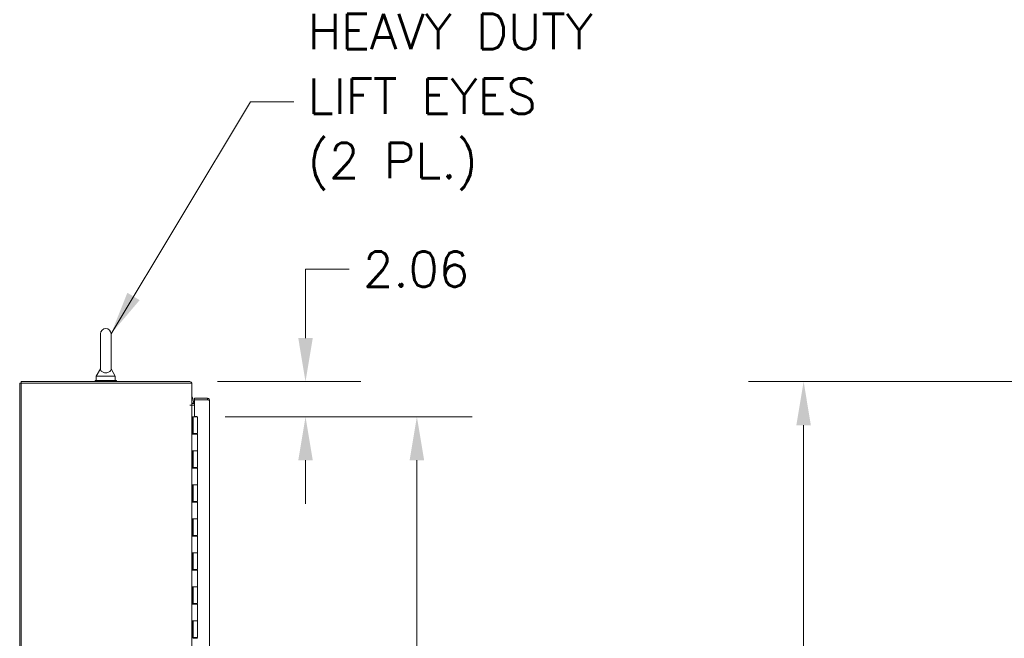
# Model space of a CAD drawing. Header units: inches. Extents: x 14 to 423, y 12 to 263.
# Tile 36 of 124: x 30 to 88, y 185 to 222. Entities that reach past the tile are written whole.
import ezdxf

# ---------------------------------------------------------------- set-up
doc = ezdxf.new("R2010")
doc.units = ezdxf.units.IN
doc.header["$LTSCALE"] = 26
doc.header["$MEASUREMENT"] = 0
for name, color, linetype, lineweight in [('Dimension (ANSI)', 7, 'Continuous', 5), ('Symbol (ANSI)', 7, 'Continuous', 5), ('Visible (ANSI)', 7, 'Continuous', 5)]:
    doc.layers.add(name, color=color, linetype=linetype, lineweight=lineweight)
doc.styles.add('ROMANS', font='romans.shx')
doc.dimstyles.new('Default (ANSI)', dxfattribs={"dimscale": 26, "dimtxt": 0.08, "dimasz": 0.098425, "dimexe": 0.125, "dimexo": 0.0625, "dimgap": 0.031496, "dimtad": 0, "dimtih": 1, "dimtoh": 1, "dimrnd": 1e-08, "dimzin": 0, "dimdsep": 46, "dimtxsty": 'ROMANS', "dimcen": 0.09, "dimdle": 0.393701, "dimclrd": 256, "dimclre": 256, "dimclrt": 256, "dimadec": 0, "dimazin": 0, "dimtfac": 1.25, "dimtofl": 0, "dimtmove": 0, "dimatfit": 3, "dimfxl": 1, "dimtolj": 1, "dimtzin": 0, "dimlwd": -1, "dimlwe": -1, "dimarcsym": 0})
doc.dimstyles.new('Default (ANSI)$7', dxfattribs={"dimscale": 26, "dimtxt": 0.08, "dimasz": 0.098425, "dimexe": 0.125, "dimexo": 0.0625, "dimgap": 0.031496, "dimtad": 0, "dimtih": 1, "dimtoh": 1, "dimrnd": 1e-08, "dimzin": 0, "dimdsep": 46, "dimtxsty": 'ROMANS', "dimcen": 0.09, "dimdle": 0.393701, "dimclrd": 256, "dimclre": 256, "dimclrt": 256, "dimadec": 0, "dimazin": 0, "dimtfac": 1.25, "dimtofl": 0, "dimtmove": 0, "dimatfit": 3, "dimfxl": 1, "dimtolj": 1, "dimtzin": 0, "dimlwd": -1, "dimlwe": -1, "dimarcsym": 0})

# ---------------------------------------------------------------- blocks, each defined once
blk = doc.blocks.new('*D7')
at = {"layer": 'Defpoints', "color": 0, "transparency": 16777216}
for p in [(75.999, 200.545), (110.802, 200.545), (110.949, 116.42)]:
    blk.add_point(p, dxfattribs=at)
at = {"layer": 'Dimension (ANSI)', "transparency": 16777216}
for p, q in [((109.177, 200.545), (72.749, 200.545)), ((75.999, 197.986), (75.999, 163.808)), ((75.999, 118.979), (75.999, 153.157)), ((109.324, 116.42), (72.749, 116.42))]:
    blk.add_line(p, q, dxfattribs=at)
for points in [[(75.572, 197.986), (76.425, 197.986), (75.999, 200.545)], [(75.572, 118.979), (76.425, 118.979), (75.999, 116.42)]]:
    blk.add_solid(points, dxfattribs=at)
at = {"layer": 'Dimension (ANSI)', "transparency": 16777216, "insert": (75.999, 158.483), "char_height": 2.08, "attachment_point": 5, "style": 'ROMANS'}
blk.add_mtext('\\A1;84.12{\\PTOTAL\\PHEIGHT}', dxfattribs=at)
blk = doc.blocks.new('*D14')
at = {"layer": 'Defpoints', "color": 0, "transparency": 16777216}
for p in [(40.362, 198.483), (40.362, 130.483), (53.263, 130.483)]:
    blk.add_point(p, dxfattribs=at)
at = {"layer": 'Dimension (ANSI)', "transparency": 16777216}
for p, q in [((41.987, 198.483), (56.513, 198.483)), ((53.263, 195.924), (53.263, 169.808)), ((53.263, 133.042), (53.263, 159.157)), ((41.987, 130.483), (56.513, 130.483))]:
    blk.add_line(p, q, dxfattribs=at)
for points in [[(52.836, 195.924), (53.689, 195.924), (53.263, 198.483)], [(52.836, 133.042), (53.689, 133.042), (53.263, 130.483)]]:
    blk.add_solid(points, dxfattribs=at)
at = {"layer": 'Dimension (ANSI)', "transparency": 16777216, "insert": (53.263, 164.483), "char_height": 2.08, "attachment_point": 5, "style": 'ROMANS'}
blk.add_mtext('\\A1;68.00{\\PCONT.\\PHINGE}', dxfattribs=at)
blk = doc.blocks.new('*D15')
at = {"layer": 'Defpoints', "color": 0, "transparency": 16777216}
for p in [(39.912, 200.545), (40.362, 198.483), (46.715, 198.483)]:
    blk.add_point(p, dxfattribs=at)
at = {"layer": 'Dimension (ANSI)', "transparency": 16777216}
for p, q in [((46.715, 203.104), (46.715, 207.158)), ((46.715, 207.158), (49.274, 207.158)), ((41.537, 200.545), (49.965, 200.545)), ((41.987, 198.483), (49.965, 198.483)), ((46.715, 195.924), (46.715, 193.365))]:
    blk.add_line(p, q, dxfattribs=at)
for points in [[(46.289, 203.104), (47.142, 203.104), (46.715, 200.545)], [(46.289, 195.924), (47.142, 195.924), (46.715, 198.483)]]:
    blk.add_solid(points, dxfattribs=at)
at = {"layer": 'Dimension (ANSI)', "transparency": 16777216, "insert": (50.093, 208.198), "char_height": 2.08, "attachment_point": 1, "style": 'ROMANS'}
blk.add_mtext('\\A1;2.06', dxfattribs=at)

msp = doc.modelspace()

# ---------------------------------------------------------------- linework, layer by layer
at = {"layer": 'Visible (ANSI)'}
for p, q in [((34.6644, 203.3576), (34.6644, 201.2976)), ((35.2844, 201.2976), (35.2844, 203.3576)), ((34.6644, 201.2976), (34.4144, 200.8576)), ((34.4144, 200.8576), (35.5344, 200.8576)), ((34.4144, 200.8576), (34.4144, 200.6076)), ((35.2844, 201.2976), (35.5344, 200.8576)), ((35.5344, 200.8576), (35.5344, 200.6076)), ((29.9119, 200.4514), (30.0056, 200.4514)), ((29.9119, 200.4514), (29.9119, 128.5138)), ((39.912, 200.5451), (30.0056, 200.5451)), ((30.0056, 200.5451), (30.0056, 200.4514)), ((30.0056, 200.4514), (40.0369, 200.4514)), ((30.0056, 128.5138), (30.0056, 200.4514)), ((34.3494, 200.6076), (35.5994, 200.6076)), ((34.3494, 200.5451), (34.3494, 200.6076)), ((35.5994, 200.5451), (35.5994, 200.6076)), ((40.0369, 200.4514), (40.0369, 199.1703)), ((39.9118, 199.1701), (39.9118, 199.1703)), ((39.9118, 199.1703), (40.0369, 199.1703)), ((39.912, 199.1701), (39.9118, 199.1701)), ((40.0369, 199.1701), (39.912, 199.1701)), ((40.0682, 199.1701), (40.0369, 199.1701)), ((40.0369, 199.1701), (40.0369, 129.7951)), ((40.1973, 199.2638), (40.0682, 199.2638)), ((40.1973, 199.1701), (40.0682, 199.1701)), ((40.9473, 199.5764), (40.1973, 199.5764)), ((40.1973, 199.5764), (40.1973, 199.4827)), ((40.1973, 199.4827), (40.9473, 199.4827)), ((40.1973, 199.4716), (40.1973, 198.4983)), ((40.9473, 199.4716), (40.1973, 199.4716)), ((40.9473, 199.4827), (40.9473, 199.5764)), ((41.0723, 199.4514), (41.0723, 129.5138)), ((40.0369, 198.4826), (40.0371, 198.4826)), ((40.0371, 198.4826), (40.0998, 198.4826)), ((40.0371, 197.4626), (40.0371, 198.4826)), ((40.0998, 198.4826), (40.1119, 198.4826)), ((40.0998, 197.4626), (40.0998, 198.4826)), ((40.1119, 198.4826), (40.3619, 198.4826)), ((40.1119, 198.4826), (40.1119, 197.5026)), ((40.1973, 198.4983), (40.3223, 198.4983)), ((40.3223, 198.4983), (40.3223, 198.4826)), ((40.3619, 198.4826), (40.3619, 197.5026)), ((40.0371, 197.4626), (40.0373, 197.4626)), ((40.1153, 197.4626), (40.0373, 197.4626)), ((40.3619, 197.5026), (40.1119, 197.5026)), ((40.1153, 197.4626), (40.3619, 197.4626)), ((40.1298, 197.5026), (40.1298, 197.4626)), ((40.2543, 197.5026), (40.2543, 197.4626)), ((40.286, 197.4626), (40.286, 197.5026)), ((40.3458, 197.5026), (40.3458, 197.4626)), ((40.3619, 197.4626), (40.3619, 196.4826)), ((40.0371, 195.4626), (40.0371, 196.4826)), ((40.0373, 196.4826), (40.0371, 196.4826)), ((40.0373, 196.4826), (40.1153, 196.4826)), ((40.0998, 195.4626), (40.0998, 196.4826)), ((40.1119, 196.4826), (40.1119, 195.5026)), ((40.3619, 196.4826), (40.1153, 196.4826)), ((40.1153, 196.4826), (40.3619, 196.4826)), ((40.3619, 196.4826), (40.3619, 195.5026)), ((40.0371, 195.4626), (40.0373, 195.4626)), ((40.1153, 195.4626), (40.0373, 195.4626)), ((40.3619, 195.5026), (40.1119, 195.5026)), ((40.1153, 195.4626), (40.3619, 195.4626)), ((40.1298, 195.5026), (40.1298, 195.4626)), ((40.2543, 195.5026), (40.2543, 195.4626)), ((40.286, 195.4626), (40.286, 195.5026)), ((40.3458, 195.5026), (40.3458, 195.4626)), ((40.3619, 195.4626), (40.3619, 194.4826)), ((40.0371, 193.4626), (40.0371, 194.4826)), ((40.0373, 194.4826), (40.0371, 194.4826)), ((40.0373, 194.4826), (40.1153, 194.4826)), ((40.0998, 193.4626), (40.0998, 194.4826)), ((40.1119, 194.4826), (40.1119, 193.5026)), ((40.3619, 194.4826), (40.1153, 194.4826)), ((40.1153, 194.4826), (40.3619, 194.4826)), ((40.3619, 194.4826), (40.3619, 193.5026)), ((40.0371, 193.4626), (40.0373, 193.4626)), ((40.1153, 193.4626), (40.0373, 193.4626)), ((40.3619, 193.5026), (40.1119, 193.5026)), ((40.1153, 193.4626), (40.3619, 193.4626)), ((40.1298, 193.5026), (40.1298, 193.4626)), ((40.2543, 193.5026), (40.2543, 193.4626)), ((40.286, 193.4626), (40.286, 193.5026)), ((40.3458, 193.5026), (40.3458, 193.4626)), ((40.3619, 193.4626), (40.3619, 192.4826)), ((40.0371, 191.4626), (40.0371, 192.4826)), ((40.0373, 192.4826), (40.0371, 192.4826)), ((40.0373, 192.4826), (40.1153, 192.4826)), ((40.0998, 191.4626), (40.0998, 192.4826)), ((40.1119, 192.4826), (40.1119, 191.5026)), ((40.3619, 192.4826), (40.1153, 192.4826)), ((40.1153, 192.4826), (40.3619, 192.4826)), ((40.3619, 192.4826), (40.3619, 191.5026)), ((40.0371, 191.4626), (40.0373, 191.4626)), ((40.1153, 191.4626), (40.0373, 191.4626)), ((40.3619, 191.5026), (40.1119, 191.5026)), ((40.1153, 191.4626), (40.3619, 191.4626)), ((40.1298, 191.5026), (40.1298, 191.4626)), ((40.2543, 191.5026), (40.2543, 191.4626)), ((40.286, 191.4626), (40.286, 191.5026)), ((40.3458, 191.5026), (40.3458, 191.4626)), ((40.3619, 191.4626), (40.3619, 190.4826)), ((40.0371, 189.4626), (40.0371, 190.4826)), ((40.0373, 190.4826), (40.0371, 190.4826)), ((40.0373, 190.4826), (40.1153, 190.4826)), ((40.0998, 189.4626), (40.0998, 190.4826)), ((40.1119, 190.4826), (40.1119, 189.5026)), ((40.3619, 190.4826), (40.1153, 190.4826)), ((40.1153, 190.4826), (40.3619, 190.4826)), ((40.3619, 190.4826), (40.3619, 189.5026)), ((40.0371, 189.4626), (40.0373, 189.4626)), ((40.1153, 189.4626), (40.0373, 189.4626)), ((40.3619, 189.5026), (40.1119, 189.5026)), ((40.1153, 189.4626), (40.3619, 189.4626)), ((40.1298, 189.5026), (40.1298, 189.4626)), ((40.2543, 189.5026), (40.2543, 189.4626)), ((40.286, 189.4626), (40.286, 189.5026)), ((40.3458, 189.5026), (40.3458, 189.4626)), ((40.3619, 189.4626), (40.3619, 188.4826)), ((40.0371, 187.4626), (40.0371, 188.4826)), ((40.0373, 188.4826), (40.0371, 188.4826)), ((40.0373, 188.4826), (40.1153, 188.4826)), ((40.0998, 187.4626), (40.0998, 188.4826)), ((40.1119, 188.4826), (40.1119, 187.5026)), ((40.3619, 188.4826), (40.1153, 188.4826)), ((40.1153, 188.4826), (40.3619, 188.4826)), ((40.3619, 188.4826), (40.3619, 187.5026)), ((40.0371, 187.4626), (40.0373, 187.4626)), ((40.1153, 187.4626), (40.0373, 187.4626)), ((40.3619, 187.5026), (40.1119, 187.5026)), ((40.1153, 187.4626), (40.3619, 187.4626)), ((40.1298, 187.5026), (40.1298, 187.4626)), ((40.2543, 187.5026), (40.2543, 187.4626)), ((40.286, 187.4626), (40.286, 187.5026)), ((40.3458, 187.5026), (40.3458, 187.4626)), ((40.3619, 187.4626), (40.3619, 186.4826)), ((40.0371, 185.4626), (40.0371, 186.4826)), ((40.0373, 186.4826), (40.0371, 186.4826)), ((40.0373, 186.4826), (40.1153, 186.4826)), ((40.0998, 185.4626), (40.0998, 186.4826)), ((40.1119, 186.4826), (40.1119, 185.5026)), ((40.3619, 186.4826), (40.1153, 186.4826)), ((40.1153, 186.4826), (40.3619, 186.4826)), ((40.3619, 186.4826), (40.3619, 185.5026)), ((40.3619, 185.5026), (40.1119, 185.5026)), ((40.1153, 185.4626), (40.3619, 185.4626)), ((40.1298, 185.5026), (40.1298, 185.4626)), ((40.2543, 185.5026), (40.2543, 185.4626)), ((40.286, 185.4626), (40.286, 185.5026)), ((40.3458, 185.5026), (40.3458, 185.4626))]:
    msp.add_line(p, q, dxfattribs=at)
for centre, radius, start, end in [((34.9744, 203.3576), 0.31, 0, 180), ((39.912, 200.4202), 0.125, 14.483432, 90), ((39.6214, 199.3704), 0.5, 347.692451, 33.802875), ((40.0682, 199.2951), 0.0313, 180, 270), ((40.0682, 199.2951), 0.125, 255.516568, 270)]:
    msp.add_arc(centre, radius, start, end, dxfattribs=at)
for points, knots in [([(35.2844, 201.2976), (35.2844, 201.2976), (35.2846, 201.2939), (35.2833, 201.2725), (35.2811, 201.252), (35.2628, 201.2002), (35.2443, 201.17), (35.1931, 201.124), (35.1654, 201.1064), (35.1038, 201.0811), (35.0723, 201.0725), (35.0069, 201.0631), (34.9745, 201.0619), (34.9113, 201.0664), (34.8815, 201.0717), (34.824, 201.0885), (34.7974, 201.1001), (34.7471, 201.1302), (34.7255, 201.1494), (34.686, 201.1983), (34.6752, 201.227), (34.6652, 201.2695), (34.6645, 201.2878), (34.6644, 201.2967), (34.6644, 201.2976), (34.6644, 201.2976)], [0, 0, 0, 0, 0.06292404, 0.06292404, 0.14907055, 0.14907055, 0.25610509, 0.25610509, 0.336116, 0.336116, 0.40328218, 0.40328218, 0.46536928, 0.46536928, 0.52564713, 0.52564713, 0.59143372, 0.59143372, 0.67079373, 0.67079373, 0.78259067, 0.78259067, 0.8847232, 0.8847232, 0.91423809, 0.91423809, 0.91423809, 0.91423809]), ([(40.9473, 199.5764), (40.9894, 199.5764), (41.0309, 199.5534), (41.0532, 199.5177), (41.0656, 199.4979), (41.0723, 199.4747), (41.0723, 199.4514)], [-1, -1, -1, -1, -0.3557543, -0.3557543, -0.3557543, 0, 0, 0, 0]), ([(40.9729, 199.4687), (40.968, 199.4759), (40.9603, 199.4812), (40.9517, 199.4824), (40.9502, 199.4826), (40.9488, 199.4827), (40.9473, 199.4827)], [0.37885336, 0.37885336, 0.37885336, 0.37885336, 0.91100988, 0.91100988, 0.91100988, 1, 1, 1, 1]), ([(40.9732, 199.4689), (41.0058, 199.4655), (41.0355, 199.4621), (41.0532, 199.4586), (41.0656, 199.4562), (41.0723, 199.4538), (41.0723, 199.4514)], [-0.86719116, -0.86719116, -0.86719116, -0.86719116, -0.3557543, -0.3557543, -0.3557543, 0, 0, 0, 0])]:
    msp.add_open_spline(points, degree=3, knots=knots, dxfattribs=at)
msp.add_open_spline([(40.9473, 199.4716), (40.956, 199.4707), (40.9647, 199.4698), (40.9732, 199.4689)], degree=3, dxfattribs=at)

# ---------------------------------------------------------------- texts
at = {"layer": 'Symbol (ANSI)', "insert": (46.8515, 216.9823), "char_height": 2.08, "width": 19.64869, "attachment_point": 4, "line_spacing_factor": 1.093904, "style": 'ROMANS'}
msp.add_mtext('{\\fRomanS|b0|i0;\\H2.0800;HEAVY DUTY\\PLIFT EYES\\P(2 PL.)}', dxfattribs=at)

# ---------------------------------------------------------------- dimensions: what is measured, and where the dimension line sits
at = {"layer": 'Dimension (ANSI)'}
dim = msp.add_linear_dim(base=(46.7152, 198.4826), p1=(39.912, 200.5451), p2=(40.3619, 198.4826), angle=90, dimstyle='Default (ANSI)', override={"dimdec": 2, "dimtp": 0, "dimtm": 0, "dimtdec": 2, "dimatfit": 1}, dxfattribs=at)
dim.commit()
dim.dimension.update_dxf_attribs({"geometry": '*D15', "text_midpoint": (53.2627, 207.1583), "dimtype": 160})
for base, p1, p2, text, picture, middle in [((75.998754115, 200.5451298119), (110.9490508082, 116.4201298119), (110.8019037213, 200.5451298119), '<>{\\PTOTAL\\PHEIGHT}', '*D7', (75.998754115, 158.4826298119)), ((53.2627, 130.4826), (40.3619, 198.4826), (40.3619, 130.4826), '<>{\\PCONT.\\PHINGE}', '*D14', (53.2627, 164.4826))]:
    dim = msp.add_linear_dim(base=base, p1=p1, p2=p2, angle=90, text=text, dimstyle='Default (ANSI)', override={"dimdec": 2, "dimtp": 0, "dimtm": 0, "dimtdec": 2, "dimatfit": 1}, dxfattribs=at)
    dim.commit()
    dim.dimension.update_dxf_attribs({"geometry": picture, "text_midpoint": middle, "dimtype": 160})

# ---------------------------------------------------------------- leaders
at = {"layer": 'Symbol (ANSI)', "annotation_type": 0, "has_hookline": 1, "hookline_direction": 0, "text_width": 18.9564}
msp.add_leader([(35.2844, 203.3576), (43.4735, 216.9823), (46.0326, 216.9823)], dimstyle='Default (ANSI)$7', override={"dimtad": 0}, dxfattribs=at)

doc.saveas('drawing.dxf')
